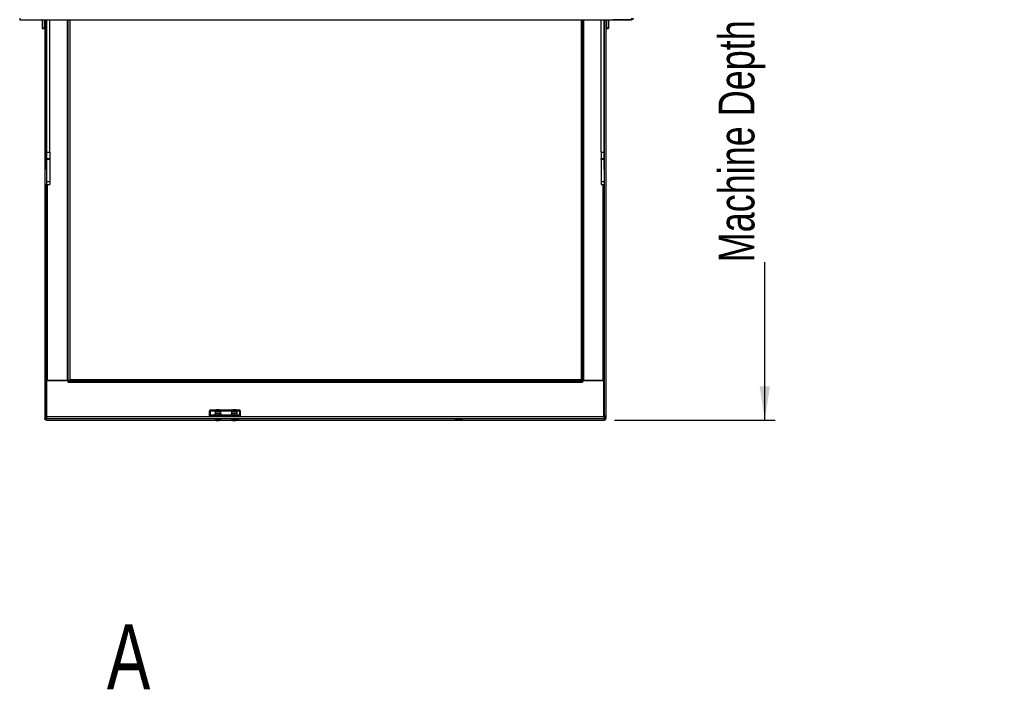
# Model space of a CAD drawing. Header units: millimetres. Extents: x 0 to 4200, y 0 to 2970.
# Tile 29 of 75: x 1470 to 2431, y 1465 to 2118. Entities that reach past the tile are written whole.
import ezdxf

# ---------------------------------------------------------------- set-up
doc = ezdxf.new("R2010")
doc.units = ezdxf.units.MM
doc.header["$LTSCALE"] = 10
doc.layers.add('DIMENSION', color=8, linetype='Continuous')
doc.styles.add('SLDTEXTSTYLE1', font='TXT', dxfattribs={"width": 0.75})
doc.dimstyles.new('SLDDIMSTYLE0', dxfattribs={"dimtxt": 35, "dimasz": 33.02, "dimexe": 0, "dimexo": 0.0625, "dimgap": 8.75, "dimtad": 0, "dimdec": 0, "dimrnd": 1e-09, "dimzin": 12, "dimdsep": 46, "dimtxsty": 'SLDTEXTSTYLE1', "dimsah": 1, "dimcen": 0.09, "dimadec": 0, "dimazin": 3, "dimtfac": 1, "dimtdec": 0, "dimtofl": 0, "dimtmove": 0, "dimatfit": 3, "dimfxl": 1, "dimfrac": 2, "dimtolj": 1, "dimtzin": 12, "dimarcsym": 0})

# ---------------------------------------------------------------- blocks, each defined once
blk = doc.blocks.new('_D_4')
at = {"layer": 'DIMENSION'}
for p, q in [((2075.11, 2719.54), (2207.35, 2719.54)), ((2197.35, 2719.54), (2197.35, 2606.45)), ((2197.35, 1727.48), (2197.35, 1881.42)), ((2050.79, 1727.48), (2207.35, 1727.48))]:
    blk.add_line(p, q, dxfattribs=at)
for points in [[(2197.35, 2719.54), (2192.27, 2686.52), (2202.43, 2686.52)], [(2197.35, 1727.48), (2202.43, 1760.5), (2192.27, 1760.5)]]:
    blk.add_solid(points, dxfattribs=at)
at = {"layer": 'DIMENSION', "char_height": 35, "attachment_point": 1, "rotation": 90, "style": 'SLDTEXTSTYLE1'}
for s, insert in [('Machine Depth with door Open', (2152.23, 1881.42)), ('992', (2207.8, 2205.14))]:
    blk.add_mtext(s, dxfattribs=dict(at, insert=insert))

msp = doc.modelspace()

# ---------------------------------------------------------------- linework, layer by layer
at = {"color": 7, "linetype": 'Continuous', "lineweight": 25}
for p, q in [((1470.386, 2119.669), (1470.386, 2118.069)), ((1470.386, 2118.069), (2067.186, 2118.069)), ((1470.728, 2118.069), (1471.086, 2117.997)), ((1471.086, 2117.997), (1470.925, 2118.069)), ((1471.086, 2117.997), (1489.186, 2117.997)), ((1489.186, 2118.069), (1489.186, 2117.997)), ((1491.557, 2118.069), (1491.557, 2117.869)), ((1492.386, 2117.869), (1491.557, 2117.869)), ((1492.386, 2118.069), (1492.386, 2110.027)), ((1494.386, 2118.069), (1494.386, 2110.027)), ((1494.386, 2117.869), (1494.886, 2117.869)), ((1494.886, 2118.069), (1494.886, 1731.507)), ((1496.49, 2118.069), (1496.49, 1731.507)), ((1496.686, 1988.895), (1496.686, 2118.069)), ((1499.686, 1988.895), (1499.686, 2118.069)), ((1516.836, 2118.069), (1516.836, 1766.154)), ((1517.636, 1766.154), (1517.636, 2118.069)), ((1519.236, 2118.069), (1519.236, 1766.854)), ((2018.036, 2118.069), (2018.036, 1766.854)), ((2019.636, 1766.154), (2019.636, 2118.069)), ((2020.436, 2118.069), (2020.436, 1766.154)), ((2037.586, 1988.895), (2037.586, 2118.069)), ((2040.586, 1988.895), (2040.586, 2118.069)), ((2040.782, 2118.069), (2040.782, 1731.507)), ((2042.386, 2118.069), (2042.386, 1731.507)), ((2042.386, 2117.869), (2042.886, 2117.869)), ((2042.886, 2118.069), (2042.886, 2110.027)), ((2044.886, 2118.069), (2044.886, 2110.027)), ((2044.886, 2117.869), (2044.957, 2117.869)), ((2044.957, 2117.869), (2044.957, 2118.069)), ((2044.957, 2117.869), (2046.357, 2117.869)), ((2046.357, 2118.069), (2046.357, 2117.869)), ((2049.386, 2118.069), (2049.386, 2117.997)), ((2067.486, 2117.997), (2049.386, 2117.997)), ((2067.186, 2119.669), (2067.186, 2118.069)), ((1492.386, 2110.027), (1494.386, 2110.027)), ((1492.386, 2110.027), (1492.386, 2109.588)), ((1492.386, 2109.588), (1494.386, 2109.588)), ((1494.386, 2110.027), (1494.386, 2109.588)), ((2042.886, 2110.027), (2044.886, 2110.027)), ((2042.886, 2110.027), (2042.886, 2109.588)), ((2042.886, 2109.588), (2044.886, 2109.588)), ((2044.886, 2110.027), (2044.886, 2109.588)), ((1496.686, 1988.895), (1499.686, 1988.895)), ((1496.686, 1988.748), (1496.686, 1988.895)), ((1496.686, 1988.748), (1499.686, 1988.748)), ((1496.686, 1971.944), (1496.686, 1988.748)), ((1499.686, 1988.895), (1499.686, 1988.748)), ((1499.686, 1988.748), (1499.686, 1982.748)), ((2037.586, 1988.895), (2040.586, 1988.895)), ((2037.586, 1988.748), (2037.586, 1988.895)), ((2037.586, 1988.748), (2040.586, 1988.748)), ((2037.586, 1988.748), (2037.586, 1982.748)), ((2040.586, 1988.895), (2040.586, 1988.748)), ((2040.586, 1971.944), (2040.586, 1988.748)), ((1496.686, 1982.748), (1499.686, 1982.748)), ((1499.686, 1981.806), (1496.686, 1981.806)), ((1499.686, 1982.748), (1499.686, 1981.806)), ((1499.686, 1981.806), (1499.686, 1960.208)), ((2037.586, 1982.748), (2040.586, 1982.748)), ((2037.586, 1981.806), (2037.586, 1982.748)), ((2040.586, 1981.806), (2037.586, 1981.806)), ((2037.586, 1981.806), (2037.586, 1960.208)), ((1496.686, 1971.944), (1496.686, 1960.208)), ((2040.586, 1971.944), (2040.586, 1960.208)), ((1496.686, 1960.208), (1499.686, 1960.208)), ((1496.686, 1960.208), (1496.686, 1957.267)), ((1499.686, 1960.208), (1499.686, 1957.267)), ((2037.586, 1960.208), (2040.586, 1960.208)), ((2037.586, 1960.208), (2037.586, 1957.267)), ((2040.586, 1960.208), (2040.586, 1957.267)), ((1496.686, 1957.267), (1499.686, 1957.267)), ((1496.686, 1730.737), (1496.686, 1957.267)), ((1497.486, 1766.154), (1497.486, 1957.267)), ((2037.586, 1957.267), (2040.586, 1957.267)), ((2039.786, 1766.154), (2039.786, 1957.267)), ((2040.586, 1730.737), (2040.586, 1957.267)), ((1496.686, 1766.154), (1497.486, 1766.154)), ((1496.886, 1766.104), (1517.036, 1766.104)), ((1496.886, 1730.633), (1496.886, 1766.104)), ((1516.836, 1766.154), (1497.486, 1766.154)), ((1516.836, 1766.154), (1517.636, 1766.154)), ((1517.036, 1766.104), (1517.636, 1764.454)), ((1517.636, 1766.154), (1518.436, 1766.154)), ((1517.636, 1765.254), (1517.636, 1766.054)), ((1518.536, 1766.054), (1517.636, 1766.054)), ((1518.536, 1765.254), (1517.636, 1765.254)), ((1517.636, 1764.454), (1517.636, 1765.254)), ((1517.636, 1764.454), (2019.636, 1764.454)), ((1518.436, 1766.154), (1519.236, 1766.854)), ((1518.536, 1766.054), (1519.236, 1766.854)), ((1518.536, 1765.254), (1518.536, 1766.054)), ((2018.736, 1765.254), (1518.536, 1765.254)), ((2018.036, 1766.854), (1519.236, 1766.854)), ((2018.836, 1766.154), (2018.036, 1766.854)), ((2018.736, 1766.054), (2018.036, 1766.854)), ((2018.736, 1765.254), (2018.736, 1766.054)), ((2018.736, 1766.054), (2019.636, 1766.054)), ((2018.736, 1765.254), (2019.636, 1765.254)), ((2019.636, 1766.154), (2018.836, 1766.154)), ((2020.436, 1766.154), (2019.636, 1766.154)), ((2020.236, 1766.104), (2019.636, 1764.454)), ((2019.636, 1765.254), (2019.636, 1766.054)), ((2019.636, 1764.454), (2019.636, 1765.254)), ((2040.386, 1766.104), (2020.236, 1766.104)), ((2020.436, 1766.154), (2039.786, 1766.154)), ((2040.586, 1766.154), (2039.786, 1766.154)), ((2040.386, 1730.633), (2040.386, 1766.104)), ((1496.49, 1731.507), (1494.886, 1731.507)), ((1494.886, 1731.507), (1494.886, 1731.128)), ((1494.886, 1731.128), (1494.886, 1730.628)), ((1495.686, 1731.128), (1494.886, 1731.128)), ((1494.886, 1730.628), (1494.886, 1729.082)), ((1495.686, 1731.507), (1495.686, 1731.128)), ((1495.686, 1730.628), (1495.686, 1731.128)), ((1495.886, 1730.737), (1495.886, 1731.507)), ((1496.686, 1730.737), (1495.886, 1730.737)), ((1495.886, 1730.1), (1495.886, 1730.737)), ((2040.786, 1730.633), (1496.486, 1730.633)), ((1496.486, 1729.833), (1496.486, 1730.632)), ((1496.686, 1730.633), (1496.686, 1730.737)), ((1655.561, 1731.837), (1655.561, 1736.606)), ((1655.561, 1730.633), (1655.561, 1731.837)), ((1662.436, 1737.106), (1656.061, 1737.106)), ((1656.061, 1737.106), (1656.061, 1736.633)), ((1656.061, 1736.633), (1656.061, 1732.337)), ((1656.061, 1736.633), (1662.436, 1736.633)), ((1685.061, 1732.337), (1656.061, 1732.337)), ((1656.061, 1732.337), (1656.061, 1731.863)), ((1656.061, 1731.863), (1685.061, 1731.863)), ((1656.061, 1731.863), (1656.061, 1730.633)), ((1657.604, 1737.136), (1657.604, 1737.106)), ((1659.551, 1737.217), (1659.551, 1737.106)), ((1660.968, 1732.337), (1660.968, 1733.344)), ((1661.186, 1735.213), (1661.186, 1733.649)), ((1661.374, 1737.142), (1661.374, 1737.106)), ((1661.475, 1732.451), (1661.475, 1733.508)), ((1662.436, 1737.294), (1662.436, 1736.062)), ((1664.443, 1733.567), (1662.959, 1733.783)), ((1664.443, 1732.51), (1664.443, 1733.567)), ((1665.436, 1736.063), (1665.436, 1737.294)), ((1678.436, 1737.106), (1665.436, 1737.106)), ((1665.436, 1736.633), (1678.436, 1736.633)), ((1666.904, 1733.462), (1665.673, 1733.76)), ((1665.816, 1737.214), (1665.816, 1737.106)), ((1666.556, 1737.214), (1665.816, 1737.214)), ((1666.556, 1737.214), (1666.556, 1737.106)), ((1666.763, 1733.611), (1666.675, 1733.662)), ((1666.686, 1733.655), (1666.686, 1735.213)), ((1666.763, 1733.59), (1666.904, 1733.462)), ((1666.904, 1732.405), (1666.904, 1733.462)), ((1667.633, 1737.214), (1667.633, 1737.106)), ((1668.737, 1737.214), (1667.633, 1737.214)), ((1668.737, 1737.214), (1668.737, 1737.106)), ((1669.396, 1737.106), (1668.737, 1737.214)), ((1671.568, 1737.214), (1670.913, 1737.106)), ((1671.568, 1737.214), (1671.568, 1737.106)), ((1672.681, 1737.214), (1671.568, 1737.214)), ((1672.681, 1737.214), (1672.681, 1737.106)), ((1675.976, 1737.217), (1675.976, 1737.106)), ((1677.169, 1732.337), (1677.169, 1733.322)), ((1677.186, 1735.213), (1677.186, 1733.649)), ((1677.204, 1732.431), (1677.204, 1733.488)), ((1678.436, 1737.294), (1678.436, 1736.064)), ((1679.971, 1733.57), (1678.588, 1733.774)), ((1679.971, 1732.512), (1679.124, 1732.337)), ((1679.971, 1732.512), (1679.971, 1733.57)), ((1680.757, 1732.337), (1679.971, 1732.512)), ((1682.704, 1733.485), (1681.338, 1733.772)), ((1681.436, 1736.061), (1681.436, 1737.294)), ((1685.061, 1737.106), (1681.436, 1737.106)), ((1681.436, 1736.633), (1685.061, 1736.633)), ((1682.689, 1733.653), (1682.675, 1733.662)), ((1682.686, 1733.655), (1682.686, 1735.213)), ((1682.691, 1733.65), (1682.704, 1733.485)), ((1682.704, 1732.428), (1682.704, 1733.485)), ((1685.061, 1737.106), (1685.061, 1737.106)), ((1685.061, 1736.633), (1685.061, 1737.106)), ((1685.061, 1732.337), (1685.061, 1736.633)), ((1685.061, 1731.863), (1685.061, 1732.337)), ((1685.061, 1730.633), (1685.061, 1731.863)), ((1685.561, 1736.606), (1685.561, 1731.837)), ((1685.561, 1731.837), (1685.561, 1730.633)), ((2040.586, 1730.737), (2041.386, 1730.737)), ((2040.586, 1730.633), (2040.586, 1730.737)), ((2040.782, 1731.507), (2042.386, 1731.507)), ((2040.786, 1729.833), (2040.786, 1730.632)), ((2041.386, 1730.737), (2041.386, 1731.507)), ((2041.386, 1730.1), (2041.386, 1730.737)), ((2041.586, 1731.507), (2041.586, 1731.128)), ((2041.586, 1730.628), (2041.586, 1731.128)), ((2041.586, 1731.128), (2042.386, 1731.128)), ((2042.386, 1731.507), (2042.386, 1731.128)), ((2042.386, 1731.128), (2042.386, 1730.628)), ((2042.386, 1730.628), (2042.386, 1729.082)), ((1496.486, 1727.483), (1496.486, 1729.03)), ((1496.488, 1729.03), (1496.486, 1729.03)), ((1496.486, 1727.483), (1496.486, 1727.481)), ((1496.486, 1727.483), (1661.594, 1727.483)), ((1496.486, 1727.481), (1661.598, 1727.481)), ((1496.488, 1729.03), (2040.784, 1729.03)), ((1661.136, 1728.36), (1661.136, 1727.91)), ((1661.271, 1727.671), (1661.279, 1727.666)), ((1663.262, 1726.955), (1663.272, 1727.104)), ((1663.312, 1727.093), (1663.304, 1726.941)), ((1663.464, 1727.029), (1663.467, 1727.037)), ((1663.902, 1726.918), (1663.905, 1726.988)), ((1664.164, 1727.066), (1664.174, 1726.921)), ((1664.558, 1727.156), (1664.568, 1726.966)), ((1666.274, 1727.481), (1677.598, 1727.481)), ((1666.278, 1727.483), (1677.594, 1727.483)), ((1666.736, 1727.91), (1666.736, 1728.36)), ((1677.136, 1728.277), (1677.136, 1727.91)), ((1679.424, 1727.036), (1679.422, 1726.931)), ((1679.922, 1727.024), (1679.94, 1727.155)), ((1680.446, 1727.159), (1680.451, 1726.977)), ((1682.274, 1727.481), (2040.786, 1727.481)), ((1682.278, 1727.483), (2040.786, 1727.483)), ((1682.736, 1727.91), (1682.736, 1728.415)), ((1897.136, 1728.418), (1900.136, 1728.418)), ((1897.136, 1728.418), (1897.136, 1728.156)), ((1900.136, 1728.156), (1897.136, 1728.156)), ((1900.136, 1728.418), (1900.136, 1728.156)), ((2040.784, 1729.03), (2040.786, 1729.03)), ((2040.786, 1727.483), (2040.786, 1729.03)), ((2040.786, 1727.483), (2040.786, 1727.481))]:
    msp.add_line(p, q, dxfattribs=at)
at = {"color": 7, "linetype": 'Continuous', "lineweight": 25, "flags": 128}
for points in [[(1667.186, 1728.274), (1667.01, 1728.329), (1666.501, 1728.378), (1665.714, 1728.416), (1664.734, 1728.439), (1663.668, 1728.443), (1662.631, 1728.43), (1661.735, 1728.399), (1661.078, 1728.355), (1660.73, 1728.302), (1660.73, 1728.246), (1661.078, 1728.193), (1661.136, 1728.187)], [(1665.513, 1727.795), (1664.627, 1727.817), (1663.647, 1727.821), (1662.706, 1727.806), (1661.931, 1727.775), (1661.427, 1727.731), (1661.262, 1727.68), (1661.271, 1727.671)], [(1663.262, 1726.955), (1663.261, 1726.954), (1663.262, 1726.952), (1663.264, 1726.95), (1663.269, 1726.948), (1663.275, 1726.946), (1663.283, 1726.945), (1663.293, 1726.943), (1663.304, 1726.941)], [(1664.61, 1726.952), (1664.611, 1726.954), (1664.61, 1726.955), (1664.608, 1726.957), (1664.603, 1726.959), (1664.597, 1726.961), (1664.589, 1726.963), (1664.579, 1726.964), (1664.568, 1726.966)], [(1666.736, 1728.187), (1667.01, 1728.219), (1667.186, 1728.274)], [(1682.601, 1727.671), (1682.61, 1727.681), (1682.439, 1727.732), (1681.929, 1727.776), (1681.15, 1727.807), (1680.207, 1727.821), (1679.228, 1727.817), (1678.344, 1727.795), (1677.675, 1727.757), (1677.312, 1727.709), (1677.271, 1727.671)], [(1679.922, 1727.024), (1679.833, 1727.02), (1679.789, 1727.019)], [(1897.136, 1728.156), (1896.179, 1728.166), (1895.368, 1728.195), (1894.826, 1728.237), (1894.636, 1728.287), (1894.826, 1728.337), (1895.368, 1728.38), (1896.179, 1728.408), (1897.136, 1728.418)], [(1900.136, 1728.418), (1901.093, 1728.408), (1901.904, 1728.38), (1902.446, 1728.337), (1902.636, 1728.287), (1902.446, 1728.237), (1901.904, 1728.195), (1901.093, 1728.166), (1900.136, 1728.156)]]:
    msp.add_lwpolyline(points, dxfattribs=at)
at = {"color": 7, "linetype": 'Continuous', "lineweight": 25}
for centre, radius, start, end in [((1489.186, 2119.297), 1.3, 270, 289.041467), ((1491.557, 2119.469), 1.6, 241.044976, 270), ((2046.357, 2119.469), 1.6, 270, 298.955024), ((2049.386, 2119.297), 1.3, 250.958533, 270), ((1496.485, 1730.629), 1.599, 180.039315, 270.039261), ((1496.486, 1730.629), 0.799, 180.039315, 270.039261), ((1656.061, 1736.606), 0.5, 90, 180), ((1655.936, 1734.224), 2.411, 87.036602, 98.95519), ((1656.061, 1731.837), 0.5, 90, 180), ((1655.936, 1729.455), 2.411, 87.036602, 98.95519), ((1663.936, 1718.732), 16.709, 80.52712, 99.47288), ((1662.806, 1722.576), 11.208, 89.21955, 98.128566), ((1663.926, 1726.133), 11.259, 85.441863, 97.603836), ((1663.923, 1687.259), 46.534, 87.843748, 91.186914), ((1664.976, 1735.849), 1.516, 72.342847, 95.892298), ((1665.708, 1728.972), 4.788, 78.351258, 90.411991), ((1679.931, 1716.245), 19.167, 81.734706, 98.231907), ((1678.36, 1728.357), 5.422, 87.595558, 102.50372), ((1679.936, 1727.285), 10.12, 81.476458, 98.523542), ((1679.934, 1685.362), 48.431, 88.339803, 91.593421), ((1681.506, 1727.683), 6.092, 78.941854, 91.587569), ((1685.061, 1736.606), 0.5, 0.039315, 90.039261), ((1685.186, 1734.224), 2.411, 81.04481, 92.963398), ((1685.061, 1731.837), 0.5, 0.039315, 90.039261), ((1685.186, 1729.455), 2.411, 81.04481, 92.963398), ((2040.787, 1730.629), 1.599, 269.960739, 359.960685), ((2040.787, 1730.629), 0.799, 269.960739, 359.960685), ((1663.954, 1705.679), 22.409, 85.820809, 97.224843), ((1663.936, 1731.901), 5, 237.788394, 262.557307), ((1662.738, 1729.134), 2.015, 267.864852, 280.332852), ((1663.872, 1730.345), 3.444, 249.442927, 259.789902), ((1664.309, 1730.376), 3.444, 249.442927, 259.789902), ((1663.296, 1730.661), 3.636, 270.156888, 272.652767), ((1664.123, 1728.715), 1.811, 248.660288, 262.972527), ((1663.935, 1714.698), 12.291, 89.832964, 91.101684), ((1663.938, 1739.209), 12.291, 269.832964, 271.101684), ((1663.439, 1728.97), 2.051, 285.022505, 298.190146), ((1663.84, 1730.165), 3.261, 275.874599, 283.626913), ((1664.848, 1730.842), 3.706, 263.18336, 272.438796), ((1664.036, 1728.947), 2.051, 285.022505, 298.190146), ((1664.277, 1730.19), 3.255, 275.870016, 281.291447), ((1663.936, 1731.901), 5, 281.288185, 302.211606), ((1665.812, 1725.594), 2.222, 69.199706, 97.730745), ((1665.848, 1724.924), 3.115, 73.437253, 94.800378), ((1679.938, 1708.66), 19.453, 81.729798, 98.281386), ((1679.936, 1731.901), 5, 237.788394, 262.839446), ((1678.596, 1727.605), 0.509, 268.033932, 292.123124), ((1679.91, 1731.56), 4.658, 253.39477, 262.353314), ((1680.119, 1731.597), 4.658, 253.39477, 262.353314), ((1680.827, 1698.2), 30.26, 83.626654, 93.032409), ((1679.487, 1728.305), 1.376, 261.75686, 267.273755), ((1679.865, 1718.374), 8.614, 90.829345, 92.438611), ((1679.292, 1727.724), 0.862, 301.334213, 319.732265), ((1680.259, 1727.437), 0.533, 230.76144, 256.144813), ((1680.385, 1732.339), 5.19, 265.195548, 273.03869), ((1680.007, 1735.533), 8.614, 270.829345, 272.438611), ((1679.903, 1731.479), 4.576, 275.895187, 281.407577), ((1680.002, 1727.713), 0.862, 301.334213, 319.732265), ((1680.385, 1725.602), 1.376, 81.75686, 87.273755), ((1680.112, 1731.516), 4.577, 275.895274, 284.960172), ((1681.123, 1727.461), 0.404, 273.061588, 294.93809), ((1679.936, 1731.901), 5, 284.988693, 302.211606), ((1682.971, 1733.225), 5.098, 267.363404, 283.793384)]:
    msp.add_arc(centre, radius, start, end, dxfattribs=at)
for points in [[(2069.086, 2119.597), (2069.062, 2119.388), (2069.014, 2118.968), (2068.644, 2118.44), (2068.115, 2118.07), (2067.696, 2118.021), (2067.486, 2117.997)], [(1496.486, 1730.632), (1496.486, 1730.626), (1496.486, 1730.613), (1496.487, 1730.441), (1496.487, 1730.186), (1496.487, 1729.874), (1496.487, 1729.556), (1496.488, 1729.282), (1496.488, 1729.083), (1496.488, 1729.048), (1496.488, 1729.03)], [(2040.786, 1730.632), (2040.786, 1730.626), (2040.786, 1730.613), (2040.786, 1730.441), (2040.785, 1730.186), (2040.785, 1729.874), (2040.785, 1729.556), (2040.785, 1729.282), (2040.784, 1729.083), (2040.784, 1729.048), (2040.784, 1729.03)], [(2040.786, 1729.833), (2040.786, 1729.833), (2040.786, 1729.833), (2040.786, 1729.833), (2040.785, 1729.832), (2040.785, 1729.831), (2040.785, 1729.831), (2040.785, 1729.83), (2040.784, 1729.829), (2040.784, 1729.829), (2040.784, 1729.829)], [(1496.486, 1727.483), (1496.276, 1727.508), (1495.857, 1727.556), (1495.328, 1727.925), (1494.958, 1728.454), (1494.91, 1728.873), (1494.886, 1729.082)], [(2040.786, 1727.483), (2040.996, 1727.508), (2041.415, 1727.556), (2041.944, 1727.925), (2042.314, 1728.454), (2042.362, 1728.873), (2042.386, 1729.082)]]:
    msp.add_open_spline(points, degree=3, dxfattribs=at)
for points, knots in [([(1659.551, 1737.217), (1659.291, 1737.216), (1658.772, 1737.215), (1658.1, 1737.197), (1657.689, 1737.168), (1657.633, 1737.147), (1657.604, 1737.136)], [0, 0, 0, 0, 0.2807972, 0.5601508, 0.7798767, 1, 1, 1, 1]), ([(1661.374, 1737.142), (1661.356, 1737.151), (1661.321, 1737.167), (1661.059, 1737.19), (1660.49, 1737.213), (1659.938, 1737.215), (1659.551, 1737.217)], [0, 0, 0, 0, 0.1870287, 0.3741238, 0.5611402, 1, 1, 1, 1]), ([(1660.968, 1733.344), (1660.989, 1733.388), (1661.072, 1733.559), (1661.158, 1733.624), (1661.221, 1733.672)], [0, 0, 0, 0, 0.2575513, 1, 1, 1, 1]), ([(1661.753, 1735.975), (1661.707, 1735.958), (1661.61, 1735.923), (1661.431, 1735.801), (1661.278, 1735.607), (1661.187, 1735.395), (1661.196, 1735.257), (1661.199, 1735.213)], [0, 0, 0, 0, 0.1798499, 0.380325, 0.6155883, 0.8773882, 1, 1, 1, 1]), ([(1661.221, 1733.672), (1661.244, 1733.675), (1661.33, 1733.69), (1661.414, 1733.585), (1661.475, 1733.508)], [0, 0, 0, 0, 0.2686336, 1, 1, 1, 1]), ([(1662.959, 1733.783), (1662.924, 1733.782), (1662.422, 1733.769), (1661.931, 1733.634), (1661.475, 1733.508)], [0, 0, 0, 0, 0.0701503, 1, 1, 1, 1]), ([(1664.284, 1736.096), (1664.17, 1736.097), (1663.804, 1736.102), (1663.16, 1736.094), (1662.475, 1736.068), (1662.096, 1736.05), (1661.891, 1736.004), (1661.823, 1735.989)], [0, 0, 0, 0, 0.11218626, 0.36180331, 0.61211309, 0.87275878, 1, 1, 1, 1]), ([(1666.677, 1735.209), (1666.68, 1735.231), (1666.695, 1735.347), (1666.627, 1735.539), (1666.502, 1735.735), (1666.356, 1735.864), (1666.217, 1735.941), (1666.1, 1735.983), (1665.981, 1736.012), (1665.783, 1736.041), (1665.404, 1736.069), (1664.832, 1736.092), (1664.432, 1736.095), (1664.284, 1736.096)], [0, 0, 0, 0, 0.01890719, 0.09766315, 0.16075681, 0.21490224, 0.26223614, 0.30426272, 0.35203627, 0.44233105, 0.66774619, 0.87714702, 1, 1, 1, 1]), ([(1665.673, 1733.76), (1665.644, 1733.761), (1665.229, 1733.775), (1664.821, 1733.668), (1664.443, 1733.567)], [0, 0, 0, 0, 0.07015027, 1, 1, 1, 1]), ([(1677.169, 1733.322), (1677.17, 1733.366), (1677.176, 1733.537), (1677.182, 1733.602), (1677.186, 1733.65)], [0, 0, 0, 0, 0.25755135, 1, 1, 1, 1]), ([(1677.186, 1733.65), (1677.188, 1733.654), (1677.194, 1733.669), (1677.2, 1733.564), (1677.204, 1733.488)], [0, 0, 0, 0, 0.2686336, 1, 1, 1, 1]), ([(1680.226, 1736.096), (1680.068, 1736.098), (1679.653, 1736.101), (1678.984, 1736.09), (1678.334, 1736.063), (1678.005, 1736.032), (1677.786, 1735.991), (1677.596, 1735.915), (1677.421, 1735.79), (1677.272, 1735.605), (1677.225, 1735.45), (1677.203, 1735.377)], [0, 0, 0, 0, 0.116222, 0.3052397, 0.4959802, 0.6991614, 0.7802728, 0.8273702, 0.8810876, 0.9440086, 1, 1, 1, 1]), ([(1678.588, 1733.774), (1678.555, 1733.773), (1678.088, 1733.756), (1677.63, 1733.617), (1677.204, 1733.488)], [0, 0, 0, 0, 0.0701503, 1, 1, 1, 1]), ([(1681.338, 1733.772), (1681.305, 1733.773), (1680.844, 1733.784), (1680.392, 1733.673), (1679.971, 1733.57)], [0, 0, 0, 0, 0.0701503, 1, 1, 1, 1]), ([(1682.673, 1735.213), (1682.675, 1735.269), (1682.679, 1735.412), (1682.589, 1735.613), (1682.453, 1735.785), (1682.308, 1735.894), (1682.176, 1735.957), (1682.063, 1735.993), (1681.924, 1736.022), (1681.697, 1736.049), (1681.237, 1736.077), (1680.683, 1736.095), (1680.329, 1736.096), (1680.226, 1736.096)], [0, 0, 0, 0, 0.0453401, 0.1167048, 0.1754173, 0.2264107, 0.2709123, 0.312236, 0.36672, 0.497141, 0.7127615, 0.9162655, 1, 1, 1, 1]), ([(1661.142, 1727.91), (1661.141, 1727.891), (1661.138, 1727.838), (1661.175, 1727.76), (1661.23, 1727.697), (1661.279, 1727.664), (1661.301, 1727.655), (1661.31, 1727.651)], [0, 0, 0, 0, 0.1377607, 0.3920928, 0.6143214, 0.8389854, 1, 1, 1, 1]), ([(1677.14, 1727.902), (1677.143, 1727.869), (1677.148, 1727.805), (1677.199, 1727.728), (1677.255, 1727.678), (1677.294, 1727.656), (1677.31, 1727.65), (1677.314, 1727.649)], [0, 0, 0, 0, 0.2349376, 0.4722272, 0.6929596, 0.9345538, 1, 1, 1, 1]), ([(1680.131, 1726.92), (1680.133, 1726.986), (1680.135, 1727.068), (1680.137, 1727.149), (1680.137, 1727.164)], [0, 0, 0, 0, 0.8183876, 1, 1, 1, 1]), ([(1680.354, 1727.16), (1680.355, 1727.149), (1680.362, 1727.071), (1680.368, 1726.993), (1680.373, 1726.927)], [0, 0, 0, 0, 0.1482735, 1, 1, 1, 1]), ([(1682.589, 1727.665), (1682.607, 1727.676), (1682.645, 1727.698), (1682.707, 1727.775), (1682.741, 1727.857), (1682.732, 1727.906), (1682.73, 1727.917)], [0, 0, 0, 0, 0.2896151, 0.5884667, 0.8997752, 1, 1, 1, 1])]:
    msp.add_open_spline(points, degree=3, knots=knots, dxfattribs=at)

# ---------------------------------------------------------------- texts
at = {"color": 7, "linetype": 'Continuous', "insert": (1555.391, 1528.294), "char_height": 63.5, "attachment_point": 1, "style": 'SLDTEXTSTYLE1'}
msp.add_mtext('A', dxfattribs=at)

# ---------------------------------------------------------------- dimensions: what is measured, and where the dimension line sits
at = {"layer": 'DIMENSION'}
dim = msp.add_linear_dim(base=(2197.352, 1727.483), p1=(2065.107, 2719.537), p2=(2040.786, 1727.483), angle=90, text='Machine Depth with door Open\\P<>', dimstyle='SLDDIMSTYLE0', dxfattribs=at)
dim.commit()
dim.dimension.update_dxf_attribs({"geometry": '_D_4', "text_midpoint": (2197.352, 2243.936), "dimtype": 160})

doc.saveas('drawing.dxf')
